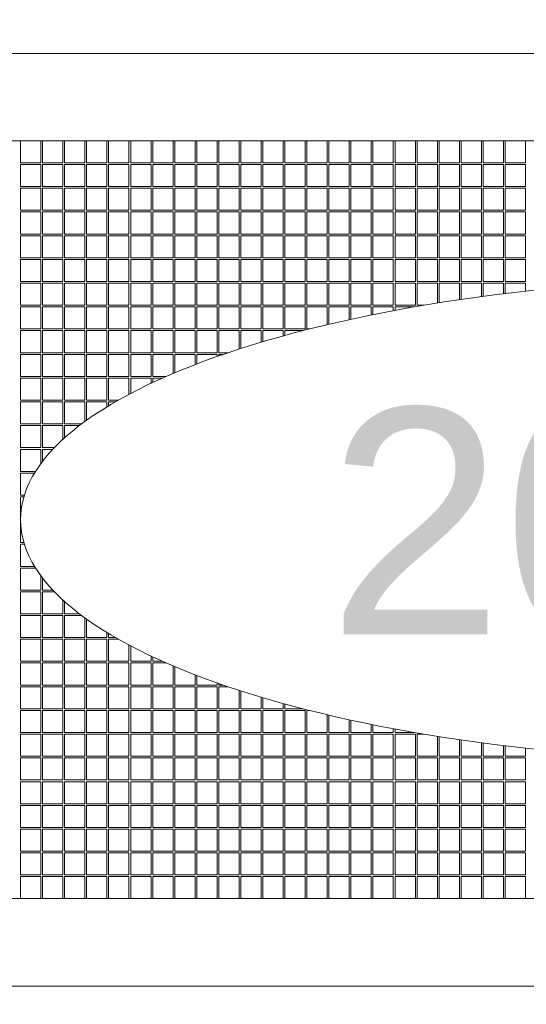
# Model space of a CAD drawing. Extents: x -299 to 677, y 13 to 274.
# Tile 9 of 16: x 478 to 493, y 126 to 155. Entities that reach past the tile are written whole.
import ezdxf

# ---------------------------------------------------------------- set-up
doc = ezdxf.new("R2010")
doc.units = 0
doc.layers.get('DEFPOINTS').update_dxf_attribs({"color": 252, "linetype": 'CONTINUOUS'})
for name, color, linetype, lineweight in [('-Dim_mm', 5, 'CONTINUOUS', 13), ('-Text', 7, 'CONTINUOUS', 9), ('AA Detail', 6, 'CONTINUOUS', 20), ('ACTIVE_AREA', 6, 'CONTINUOUS', 0), ('VIEW_AREA', 44, 'CONTINUOUS', 20)]:
    doc.layers.add(name, color=color, linetype=linetype, lineweight=lineweight)
doc.styles.add('STYLE1', font='ARIAL.TTF')
doc.dimstyles.new('LO_mm', dxfattribs={"dimtxt": 2.6666, "dimasz": 3, "dimexe": 0.5, "dimexo": 0.5, "dimgap": 0.5, "dimtad": 1, "dimzin": 4, "dimdsep": 46, "dimtxsty": 'STYLE1', "dimcen": -2.5, "dimclrd": 256, "dimclre": 256, "dimclrt": 256, "dimadec": 0, "dimazin": 0, "dimtp": 0.5, "dimtm": 0.5, "dimtfac": 1, "dimtmove": 0, "dimatfit": 1, "dimfxl": 1, "dimtolj": 1, "dimtzin": 0, "dimlwd": -1, "dimlwe": -1, "dimarcsym": 0})

# ---------------------------------------------------------------- blocks, each defined once
blk = doc.blocks.new('va')
at = {"layer": 'VIEW_AREA'}
for p, q in [((453.829, 176.903), (534.779, 176.903)), ((453.829, 149.403), (534.779, 149.403))]:
    blk.add_line(p, q, dxfattribs=at)
blk = doc.blocks.new('*D69')
at = {"layer": '-Dim_mm'}
for p, q in [((460.78, 151.527), (460.78, 165.518)), ((538.73, 151.527), (538.73, 165.518)), ((535.73, 165.018), (463.78, 165.018))]:
    blk.add_line(p, q, dxfattribs=at)
for points in [[(463.78, 165.518), (463.78, 164.518), (460.78, 165.018)], [(535.73, 165.518), (535.73, 164.518), (538.73, 165.018)]]:
    blk.add_solid(points, dxfattribs=at)
at = {"layer": 'DEFPOINTS', "color": 0}
for p in [(460.78, 165.018), (460.78, 151.027), (538.73, 151.027)]:
    blk.add_point(p, dxfattribs=at)
at = {"layer": '-Dim_mm', "insert": (499.755, 166.88), "char_height": 2.6666, "attachment_point": 5, "style": 'STYLE1'}
blk.add_mtext('\\A1;77.95 Active Area', dxfattribs=at)
blk = doc.blocks.new('*D70')
at = {"layer": '-Dim_mm'}
for p, q in [((458.28, 153.102), (458.28, 172.185)), ((541.23, 153.102), (541.23, 172.185)), ((538.23, 171.685), (461.28, 171.685))]:
    blk.add_line(p, q, dxfattribs=at)
for points in [[(461.28, 172.185), (461.28, 171.185), (458.28, 171.685)], [(538.23, 172.185), (538.23, 171.185), (541.23, 171.685)]]:
    blk.add_solid(points, dxfattribs=at)
at = {"layer": 'DEFPOINTS', "color": 0}
for p in [(458.28, 171.685), (458.28, 152.602), (541.23, 152.602)]:
    blk.add_point(p, dxfattribs=at)
at = {"layer": '-Dim_mm', "insert": (499.755, 173.916), "char_height": 2.6666, "attachment_point": 5, "style": 'STYLE1'}
blk.add_mtext('\\A1;82.95 Viewing Area', dxfattribs=at)

msp = doc.modelspace()

# ---------------------------------------------------------------- linework, layer by layer
at = {"layer": 'AA Detail'}
msp.add_lwpolyline([(460.78, 151.027), (538.73, 151.027), (538.73, 128.677), (460.78, 128.677)], close=True, dxfattribs=at)
at = {"layer": 'ACTIVE_AREA'}
for points in [[(478.28, 150.377), (477.68, 150.377), (477.68, 151.027), (478.28, 151.027)], [(478.93, 150.377), (478.33, 150.377), (478.33, 151.027), (478.93, 151.027)], [(479.58, 150.377), (478.98, 150.377), (478.98, 151.027), (479.58, 151.027)], [(480.23, 150.377), (479.63, 150.377), (479.63, 151.027), (480.23, 151.027)], [(480.88, 150.377), (480.28, 150.377), (480.28, 151.027), (480.88, 151.027)], [(481.53, 150.377), (480.93, 150.377), (480.93, 151.027), (481.53, 151.027)], [(482.18, 150.377), (481.58, 150.377), (481.58, 151.027), (482.18, 151.027)], [(482.83, 150.377), (482.23, 150.377), (482.23, 151.027), (482.83, 151.027)], [(483.48, 150.377), (482.88, 150.377), (482.88, 151.027), (483.48, 151.027)], [(484.13, 150.377), (483.53, 150.377), (483.53, 151.027), (484.13, 151.027)], [(484.78, 150.377), (484.18, 150.377), (484.18, 151.027), (484.78, 151.027)], [(485.43, 150.377), (484.83, 150.377), (484.83, 151.027), (485.43, 151.027)], [(486.08, 150.377), (485.48, 150.377), (485.48, 151.027), (486.08, 151.027)], [(486.73, 150.377), (486.13, 150.377), (486.13, 151.027), (486.73, 151.027)], [(487.38, 150.377), (486.78, 150.377), (486.78, 151.027), (487.38, 151.027)], [(488.03, 150.377), (487.43, 150.377), (487.43, 151.027), (488.03, 151.027)], [(488.68, 150.377), (488.08, 150.377), (488.08, 151.027), (488.68, 151.027)], [(489.33, 150.377), (488.73, 150.377), (488.73, 151.027), (489.33, 151.027)], [(489.98, 150.377), (489.38, 150.377), (489.38, 151.027), (489.98, 151.027)], [(490.63, 150.377), (490.03, 150.377), (490.03, 151.027), (490.63, 151.027)], [(491.28, 150.377), (490.68, 150.377), (490.68, 151.027), (491.28, 151.027)], [(491.93, 150.377), (491.33, 150.377), (491.33, 151.027), (491.93, 151.027)], [(492.58, 150.377), (491.98, 150.377), (491.98, 151.027), (492.58, 151.027)], [(478.28, 149.677), (477.68, 149.677), (477.68, 150.327), (478.28, 150.327)], [(478.93, 149.677), (478.33, 149.677), (478.33, 150.327), (478.93, 150.327)], [(479.58, 149.677), (478.98, 149.677), (478.98, 150.327), (479.58, 150.327)], [(480.23, 149.677), (479.63, 149.677), (479.63, 150.327), (480.23, 150.327)], [(480.88, 149.677), (480.28, 149.677), (480.28, 150.327), (480.88, 150.327)], [(481.53, 149.677), (480.93, 149.677), (480.93, 150.327), (481.53, 150.327)], [(482.18, 149.677), (481.58, 149.677), (481.58, 150.327), (482.18, 150.327)], [(482.83, 149.677), (482.23, 149.677), (482.23, 150.327), (482.83, 150.327)], [(483.48, 149.677), (482.88, 149.677), (482.88, 150.327), (483.48, 150.327)], [(484.13, 149.677), (483.53, 149.677), (483.53, 150.327), (484.13, 150.327)], [(484.78, 149.677), (484.18, 149.677), (484.18, 150.327), (484.78, 150.327)], [(485.43, 149.677), (484.83, 149.677), (484.83, 150.327), (485.43, 150.327)], [(486.08, 149.677), (485.48, 149.677), (485.48, 150.327), (486.08, 150.327)], [(486.73, 149.677), (486.13, 149.677), (486.13, 150.327), (486.73, 150.327)], [(487.38, 149.677), (486.78, 149.677), (486.78, 150.327), (487.38, 150.327)], [(488.03, 149.677), (487.43, 149.677), (487.43, 150.327), (488.03, 150.327)], [(488.68, 149.677), (488.08, 149.677), (488.08, 150.327), (488.68, 150.327)], [(489.33, 149.677), (488.73, 149.677), (488.73, 150.327), (489.33, 150.327)], [(489.98, 149.677), (489.38, 149.677), (489.38, 150.327), (489.98, 150.327)], [(490.63, 149.677), (490.03, 149.677), (490.03, 150.327), (490.63, 150.327)], [(491.28, 149.677), (490.68, 149.677), (490.68, 150.327), (491.28, 150.327)], [(491.93, 149.677), (491.33, 149.677), (491.33, 150.327), (491.93, 150.327)], [(492.58, 149.677), (491.98, 149.677), (491.98, 150.327), (492.58, 150.327)], [(478.28, 148.977), (477.68, 148.977), (477.68, 149.627), (478.28, 149.627)], [(478.93, 148.977), (478.33, 148.977), (478.33, 149.627), (478.93, 149.627)], [(479.58, 148.977), (478.98, 148.977), (478.98, 149.627), (479.58, 149.627)], [(480.23, 148.977), (479.63, 148.977), (479.63, 149.627), (480.23, 149.627)], [(480.88, 148.977), (480.28, 148.977), (480.28, 149.627), (480.88, 149.627)], [(481.53, 148.977), (480.93, 148.977), (480.93, 149.627), (481.53, 149.627)], [(482.18, 148.977), (481.58, 148.977), (481.58, 149.627), (482.18, 149.627)], [(482.83, 148.977), (482.23, 148.977), (482.23, 149.627), (482.83, 149.627)], [(483.48, 148.977), (482.88, 148.977), (482.88, 149.627), (483.48, 149.627)], [(484.13, 148.977), (483.53, 148.977), (483.53, 149.627), (484.13, 149.627)], [(484.78, 148.977), (484.18, 148.977), (484.18, 149.627), (484.78, 149.627)], [(485.43, 148.977), (484.83, 148.977), (484.83, 149.627), (485.43, 149.627)], [(486.08, 148.977), (485.48, 148.977), (485.48, 149.627), (486.08, 149.627)], [(486.73, 148.977), (486.13, 148.977), (486.13, 149.627), (486.73, 149.627)], [(487.38, 148.977), (486.78, 148.977), (486.78, 149.627), (487.38, 149.627)], [(488.03, 148.977), (487.43, 148.977), (487.43, 149.627), (488.03, 149.627)], [(488.68, 148.977), (488.08, 148.977), (488.08, 149.627), (488.68, 149.627)], [(489.33, 148.977), (488.73, 148.977), (488.73, 149.627), (489.33, 149.627)], [(489.98, 148.977), (489.38, 148.977), (489.38, 149.627), (489.98, 149.627)], [(490.63, 148.977), (490.03, 148.977), (490.03, 149.627), (490.63, 149.627)], [(491.28, 148.977), (490.68, 148.977), (490.68, 149.627), (491.28, 149.627)], [(491.93, 148.977), (491.33, 148.977), (491.33, 149.627), (491.93, 149.627)], [(492.58, 148.977), (491.98, 148.977), (491.98, 149.627), (492.58, 149.627)], [(478.28, 148.277), (477.68, 148.277), (477.68, 148.927), (478.28, 148.927)], [(478.93, 148.277), (478.33, 148.277), (478.33, 148.927), (478.93, 148.927)], [(479.58, 148.277), (478.98, 148.277), (478.98, 148.927), (479.58, 148.927)], [(480.23, 148.277), (479.63, 148.277), (479.63, 148.927), (480.23, 148.927)], [(480.88, 148.277), (480.28, 148.277), (480.28, 148.927), (480.88, 148.927)], [(481.53, 148.277), (480.93, 148.277), (480.93, 148.927), (481.53, 148.927)], [(482.18, 148.277), (481.58, 148.277), (481.58, 148.927), (482.18, 148.927)], [(482.83, 148.277), (482.23, 148.277), (482.23, 148.927), (482.83, 148.927)], [(483.48, 148.277), (482.88, 148.277), (482.88, 148.927), (483.48, 148.927)], [(484.13, 148.277), (483.53, 148.277), (483.53, 148.927), (484.13, 148.927)], [(484.78, 148.277), (484.18, 148.277), (484.18, 148.927), (484.78, 148.927)], [(485.43, 148.277), (484.83, 148.277), (484.83, 148.927), (485.43, 148.927)], [(486.08, 148.277), (485.48, 148.277), (485.48, 148.927), (486.08, 148.927)], [(486.73, 148.277), (486.13, 148.277), (486.13, 148.927), (486.73, 148.927)], [(487.38, 148.277), (486.78, 148.277), (486.78, 148.927), (487.38, 148.927)], [(488.03, 148.277), (487.43, 148.277), (487.43, 148.927), (488.03, 148.927)], [(488.68, 148.277), (488.08, 148.277), (488.08, 148.927), (488.68, 148.927)], [(489.33, 148.277), (488.73, 148.277), (488.73, 148.927), (489.33, 148.927)], [(489.98, 148.277), (489.38, 148.277), (489.38, 148.927), (489.98, 148.927)], [(490.63, 148.277), (490.03, 148.277), (490.03, 148.927), (490.63, 148.927)], [(491.28, 148.277), (490.68, 148.277), (490.68, 148.927), (491.28, 148.927)], [(491.93, 148.277), (491.33, 148.277), (491.33, 148.927), (491.93, 148.927)], [(492.58, 148.277), (491.98, 148.277), (491.98, 148.927), (492.58, 148.927)], [(478.28, 147.577), (477.68, 147.577), (477.68, 148.227), (478.28, 148.227)], [(478.93, 147.577), (478.33, 147.577), (478.33, 148.227), (478.93, 148.227)], [(479.58, 147.577), (478.98, 147.577), (478.98, 148.227), (479.58, 148.227)], [(480.23, 147.577), (479.63, 147.577), (479.63, 148.227), (480.23, 148.227)], [(480.88, 147.577), (480.28, 147.577), (480.28, 148.227), (480.88, 148.227)], [(481.53, 147.577), (480.93, 147.577), (480.93, 148.227), (481.53, 148.227)], [(482.18, 147.577), (481.58, 147.577), (481.58, 148.227), (482.18, 148.227)], [(482.83, 147.577), (482.23, 147.577), (482.23, 148.227), (482.83, 148.227)], [(483.48, 147.577), (482.88, 147.577), (482.88, 148.227), (483.48, 148.227)], [(484.13, 147.577), (483.53, 147.577), (483.53, 148.227), (484.13, 148.227)], [(484.78, 147.577), (484.18, 147.577), (484.18, 148.227), (484.78, 148.227)], [(485.43, 147.577), (484.83, 147.577), (484.83, 148.227), (485.43, 148.227)], [(486.08, 147.577), (485.48, 147.577), (485.48, 148.227), (486.08, 148.227)], [(486.73, 147.577), (486.13, 147.577), (486.13, 148.227), (486.73, 148.227)], [(487.38, 147.577), (486.78, 147.577), (486.78, 148.227), (487.38, 148.227)], [(488.03, 147.577), (487.43, 147.577), (487.43, 148.227), (488.03, 148.227)], [(488.68, 147.577), (488.08, 147.577), (488.08, 148.227), (488.68, 148.227)], [(489.33, 147.577), (488.73, 147.577), (488.73, 148.227), (489.33, 148.227)], [(489.98, 147.577), (489.38, 147.577), (489.38, 148.227), (489.98, 148.227)], [(490.63, 147.577), (490.03, 147.577), (490.03, 148.227), (490.63, 148.227)], [(491.28, 147.577), (490.68, 147.577), (490.68, 148.227), (491.28, 148.227)], [(491.93, 147.577), (491.33, 147.577), (491.33, 148.227), (491.93, 148.227)], [(492.58, 147.577), (491.98, 147.577), (491.98, 148.227), (492.58, 148.227)], [(478.28, 146.877), (477.68, 146.877), (477.68, 147.527), (478.28, 147.527)], [(478.93, 146.877), (478.33, 146.877), (478.33, 147.527), (478.93, 147.527)], [(479.58, 146.877), (478.98, 146.877), (478.98, 147.527), (479.58, 147.527)], [(480.23, 146.877), (479.63, 146.877), (479.63, 147.527), (480.23, 147.527)], [(480.88, 146.877), (480.28, 146.877), (480.28, 147.527), (480.88, 147.527)], [(481.53, 146.877), (480.93, 146.877), (480.93, 147.527), (481.53, 147.527)], [(482.18, 146.877), (481.58, 146.877), (481.58, 147.527), (482.18, 147.527)], [(482.83, 146.877), (482.23, 146.877), (482.23, 147.527), (482.83, 147.527)], [(483.48, 146.877), (482.88, 146.877), (482.88, 147.527), (483.48, 147.527)], [(484.13, 146.877), (483.53, 146.877), (483.53, 147.527), (484.13, 147.527)], [(484.78, 146.877), (484.18, 146.877), (484.18, 147.527), (484.78, 147.527)], [(485.43, 146.877), (484.83, 146.877), (484.83, 147.527), (485.43, 147.527)], [(486.08, 146.877), (485.48, 146.877), (485.48, 147.527), (486.08, 147.527)], [(486.73, 146.877), (486.13, 146.877), (486.13, 147.527), (486.73, 147.527)], [(487.38, 146.877), (486.78, 146.877), (486.78, 147.527), (487.38, 147.527)], [(488.03, 146.877), (487.43, 146.877), (487.43, 147.527), (488.03, 147.527)], [(488.68, 146.877), (488.08, 146.877), (488.08, 147.527), (488.68, 147.527)], [(489.33, 146.877), (488.73, 146.877), (488.73, 147.527), (489.33, 147.527)], [(489.98, 146.877), (489.38, 146.877), (489.38, 147.527), (489.98, 147.527)], [(490.63, 146.877), (490.03, 146.877), (490.03, 147.527), (490.63, 147.527)], [(491.28, 146.877), (490.68, 146.877), (490.68, 147.527), (491.28, 147.527)], [(491.93, 146.877), (491.33, 146.877), (491.33, 147.527), (491.93, 147.527)], [(492.58, 146.877), (491.98, 146.877), (491.98, 147.527), (492.58, 147.527)], [(478.28, 146.177), (477.68, 146.177), (477.68, 146.827), (478.28, 146.827)], [(478.93, 146.177), (478.33, 146.177), (478.33, 146.827), (478.93, 146.827)], [(479.58, 146.177), (478.98, 146.177), (478.98, 146.827), (479.58, 146.827)], [(480.23, 146.177), (479.63, 146.177), (479.63, 146.827), (480.23, 146.827)], [(480.88, 146.177), (480.28, 146.177), (480.28, 146.827), (480.88, 146.827)], [(481.53, 146.177), (480.93, 146.177), (480.93, 146.827), (481.53, 146.827)], [(482.18, 146.177), (481.58, 146.177), (481.58, 146.827), (482.18, 146.827)], [(482.83, 146.177), (482.23, 146.177), (482.23, 146.827), (482.83, 146.827)], [(483.48, 146.177), (482.88, 146.177), (482.88, 146.827), (483.48, 146.827)], [(484.13, 146.177), (483.53, 146.177), (483.53, 146.827), (484.13, 146.827)], [(484.78, 146.177), (484.18, 146.177), (484.18, 146.827), (484.78, 146.827)], [(485.43, 146.177), (484.83, 146.177), (484.83, 146.827), (485.43, 146.827)], [(486.08, 146.177), (485.48, 146.177), (485.48, 146.827), (486.08, 146.827)], [(486.73, 146.177), (486.13, 146.177), (486.13, 146.827), (486.73, 146.827)], [(487.38, 146.177), (486.78, 146.177), (486.78, 146.827), (487.38, 146.827)], [(488.03, 146.177), (487.43, 146.177), (487.43, 146.827), (488.03, 146.827)], [(488.68, 146.177), (488.08, 146.177), (488.08, 146.827), (488.68, 146.827)], [(489.33, 146.177), (488.73, 146.177), (488.73, 146.827), (489.33, 146.827)], [(478.28, 145.477), (477.68, 145.477), (477.68, 146.127), (478.28, 146.127)], [(478.93, 145.477), (478.33, 145.477), (478.33, 146.127), (478.93, 146.127)], [(479.58, 145.477), (478.98, 145.477), (478.98, 146.127), (479.58, 146.127)], [(480.23, 145.477), (479.63, 145.477), (479.63, 146.127), (480.23, 146.127)], [(480.88, 145.477), (480.28, 145.477), (480.28, 146.127), (480.88, 146.127)], [(481.53, 145.477), (480.93, 145.477), (480.93, 146.127), (481.53, 146.127)], [(482.18, 145.477), (481.58, 145.477), (481.58, 146.127), (482.18, 146.127)], [(482.83, 145.477), (482.23, 145.477), (482.23, 146.127), (482.83, 146.127)], [(483.48, 145.477), (482.88, 145.477), (482.88, 146.127), (483.48, 146.127)], [(484.13, 145.477), (483.53, 145.477), (483.53, 146.127), (484.13, 146.127)], [(484.78, 145.477), (484.18, 145.477), (484.18, 146.127), (484.78, 146.127)], [(485.43, 145.477), (484.83, 145.477), (484.83, 146.127), (485.43, 146.127)], [(486.08, 145.477), (485.48, 145.477), (485.48, 146.127), (486.08, 146.127)], [(478.28, 144.777), (477.68, 144.777), (477.68, 145.427), (478.28, 145.427)], [(478.93, 144.777), (478.33, 144.777), (478.33, 145.427), (478.93, 145.427)], [(479.58, 144.777), (478.98, 144.777), (478.98, 145.427), (479.58, 145.427)], [(480.23, 144.777), (479.63, 144.777), (479.63, 145.427), (480.23, 145.427)], [(480.88, 144.777), (480.28, 144.777), (480.28, 145.427), (480.88, 145.427)], [(481.53, 144.777), (480.93, 144.777), (480.93, 145.427), (481.53, 145.427)], [(482.18, 144.777), (481.58, 144.777), (481.58, 145.427), (482.18, 145.427)], [(482.83, 144.777), (482.23, 144.777), (482.23, 145.427), (482.83, 145.427)], [(483.48, 144.777), (482.88, 144.777), (482.88, 145.427), (483.48, 145.427)], [(478.28, 144.077), (477.68, 144.077), (477.68, 144.727), (478.28, 144.727)], [(478.93, 144.077), (478.33, 144.077), (478.33, 144.727), (478.93, 144.727)], [(479.58, 144.077), (478.98, 144.077), (478.98, 144.727), (479.58, 144.727)], [(480.23, 144.077), (479.63, 144.077), (479.63, 144.727), (480.23, 144.727)], [(480.88, 144.077), (480.28, 144.077), (480.28, 144.727), (480.88, 144.727)], [(481.53, 144.077), (480.93, 144.077), (480.93, 144.727), (481.53, 144.727)], [(478.28, 143.377), (477.68, 143.377), (477.68, 144.027), (478.28, 144.027)], [(478.93, 143.377), (478.33, 143.377), (478.33, 144.027), (478.93, 144.027)], [(479.58, 143.377), (478.98, 143.377), (478.98, 144.027), (479.58, 144.027)], [(480.23, 143.377), (479.63, 143.377), (479.63, 144.027), (480.23, 144.027)], [(478.28, 142.677), (477.68, 142.677), (477.68, 143.327), (478.28, 143.327)], [(478.93, 142.677), (478.33, 142.677), (478.33, 143.327), (478.93, 143.327)], [(478.28, 141.977), (477.68, 141.977), (477.68, 142.627), (478.28, 142.627)], [(478.28, 137.727), (477.68, 137.727), (477.68, 137.077), (478.28, 137.077)], [(478.28, 137.027), (477.68, 137.027), (477.68, 136.377), (478.28, 136.377)], [(478.93, 137.027), (478.33, 137.027), (478.33, 136.377), (478.93, 136.377)], [(478.28, 136.327), (477.68, 136.327), (477.68, 135.677), (478.28, 135.677)], [(478.93, 136.327), (478.33, 136.327), (478.33, 135.677), (478.93, 135.677)], [(479.58, 136.327), (478.98, 136.327), (478.98, 135.677), (479.58, 135.677)], [(480.23, 136.327), (479.63, 136.327), (479.63, 135.677), (480.23, 135.677)], [(478.28, 135.627), (477.68, 135.627), (477.68, 134.977), (478.28, 134.977)], [(478.93, 135.627), (478.33, 135.627), (478.33, 134.977), (478.93, 134.977)], [(479.58, 135.627), (478.98, 135.627), (478.98, 134.977), (479.58, 134.977)], [(480.23, 135.627), (479.63, 135.627), (479.63, 134.977), (480.23, 134.977)], [(480.88, 135.627), (480.28, 135.627), (480.28, 134.977), (480.88, 134.977)], [(481.53, 135.627), (480.93, 135.627), (480.93, 134.977), (481.53, 134.977)], [(478.28, 134.927), (477.68, 134.927), (477.68, 134.277), (478.28, 134.277)], [(478.93, 134.927), (478.33, 134.927), (478.33, 134.277), (478.93, 134.277)], [(479.58, 134.927), (478.98, 134.927), (478.98, 134.277), (479.58, 134.277)], [(480.23, 134.927), (479.63, 134.927), (479.63, 134.277), (480.23, 134.277)], [(480.88, 134.927), (480.28, 134.927), (480.28, 134.277), (480.88, 134.277)], [(481.53, 134.927), (480.93, 134.927), (480.93, 134.277), (481.53, 134.277)], [(482.18, 134.927), (481.58, 134.927), (481.58, 134.277), (482.18, 134.277)], [(482.83, 134.927), (482.23, 134.927), (482.23, 134.277), (482.83, 134.277)], [(483.48, 134.927), (482.88, 134.927), (482.88, 134.277), (483.48, 134.277)], [(478.28, 134.227), (477.68, 134.227), (477.68, 133.577), (478.28, 133.577)], [(478.93, 134.227), (478.33, 134.227), (478.33, 133.577), (478.93, 133.577)], [(479.58, 134.227), (478.98, 134.227), (478.98, 133.577), (479.58, 133.577)], [(480.23, 134.227), (479.63, 134.227), (479.63, 133.577), (480.23, 133.577)], [(480.88, 134.227), (480.28, 134.227), (480.28, 133.577), (480.88, 133.577)], [(481.53, 134.227), (480.93, 134.227), (480.93, 133.577), (481.53, 133.577)], [(482.18, 134.227), (481.58, 134.227), (481.58, 133.577), (482.18, 133.577)], [(482.83, 134.227), (482.23, 134.227), (482.23, 133.577), (482.83, 133.577)], [(483.48, 134.227), (482.88, 134.227), (482.88, 133.577), (483.48, 133.577)], [(484.13, 134.227), (483.53, 134.227), (483.53, 133.577), (484.13, 133.577)], [(484.78, 134.227), (484.18, 134.227), (484.18, 133.577), (484.78, 133.577)], [(485.43, 134.227), (484.83, 134.227), (484.83, 133.577), (485.43, 133.577)], [(486.08, 134.227), (485.48, 134.227), (485.48, 133.577), (486.08, 133.577)], [(478.28, 133.527), (477.68, 133.527), (477.68, 132.877), (478.28, 132.877)], [(478.93, 133.527), (478.33, 133.527), (478.33, 132.877), (478.93, 132.877)], [(479.58, 133.527), (478.98, 133.527), (478.98, 132.877), (479.58, 132.877)], [(480.23, 133.527), (479.63, 133.527), (479.63, 132.877), (480.23, 132.877)], [(480.88, 133.527), (480.28, 133.527), (480.28, 132.877), (480.88, 132.877)], [(481.53, 133.527), (480.93, 133.527), (480.93, 132.877), (481.53, 132.877)], [(482.18, 133.527), (481.58, 133.527), (481.58, 132.877), (482.18, 132.877)], [(482.83, 133.527), (482.23, 133.527), (482.23, 132.877), (482.83, 132.877)], [(483.48, 133.527), (482.88, 133.527), (482.88, 132.877), (483.48, 132.877)], [(484.13, 133.527), (483.53, 133.527), (483.53, 132.877), (484.13, 132.877)], [(484.78, 133.527), (484.18, 133.527), (484.18, 132.877), (484.78, 132.877)], [(485.43, 133.527), (484.83, 133.527), (484.83, 132.877), (485.43, 132.877)], [(486.08, 133.527), (485.48, 133.527), (485.48, 132.877), (486.08, 132.877)], [(486.73, 133.527), (486.13, 133.527), (486.13, 132.877), (486.73, 132.877)], [(487.38, 133.527), (486.78, 133.527), (486.78, 132.877), (487.38, 132.877)], [(488.03, 133.527), (487.43, 133.527), (487.43, 132.877), (488.03, 132.877)], [(488.68, 133.527), (488.08, 133.527), (488.08, 132.877), (488.68, 132.877)], [(489.33, 133.527), (488.73, 133.527), (488.73, 132.877), (489.33, 132.877)], [(478.28, 132.827), (477.68, 132.827), (477.68, 132.177), (478.28, 132.177)], [(478.93, 132.827), (478.33, 132.827), (478.33, 132.177), (478.93, 132.177)], [(479.58, 132.827), (478.98, 132.827), (478.98, 132.177), (479.58, 132.177)], [(480.23, 132.827), (479.63, 132.827), (479.63, 132.177), (480.23, 132.177)], [(480.88, 132.827), (480.28, 132.827), (480.28, 132.177), (480.88, 132.177)], [(481.53, 132.827), (480.93, 132.827), (480.93, 132.177), (481.53, 132.177)], [(482.18, 132.827), (481.58, 132.827), (481.58, 132.177), (482.18, 132.177)], [(482.83, 132.827), (482.23, 132.827), (482.23, 132.177), (482.83, 132.177)], [(483.48, 132.827), (482.88, 132.827), (482.88, 132.177), (483.48, 132.177)], [(484.13, 132.827), (483.53, 132.827), (483.53, 132.177), (484.13, 132.177)], [(484.78, 132.827), (484.18, 132.827), (484.18, 132.177), (484.78, 132.177)], [(485.43, 132.827), (484.83, 132.827), (484.83, 132.177), (485.43, 132.177)], [(486.08, 132.827), (485.48, 132.827), (485.48, 132.177), (486.08, 132.177)], [(486.73, 132.827), (486.13, 132.827), (486.13, 132.177), (486.73, 132.177)], [(487.38, 132.827), (486.78, 132.827), (486.78, 132.177), (487.38, 132.177)], [(488.03, 132.827), (487.43, 132.827), (487.43, 132.177), (488.03, 132.177)], [(488.68, 132.827), (488.08, 132.827), (488.08, 132.177), (488.68, 132.177)], [(489.33, 132.827), (488.73, 132.827), (488.73, 132.177), (489.33, 132.177)], [(489.98, 132.827), (489.38, 132.827), (489.38, 132.177), (489.98, 132.177)], [(490.63, 132.827), (490.03, 132.827), (490.03, 132.177), (490.63, 132.177)], [(491.28, 132.827), (490.68, 132.827), (490.68, 132.177), (491.28, 132.177)], [(491.93, 132.827), (491.33, 132.827), (491.33, 132.177), (491.93, 132.177)], [(492.58, 132.827), (491.98, 132.827), (491.98, 132.177), (492.58, 132.177)], [(478.28, 132.127), (477.68, 132.127), (477.68, 131.477), (478.28, 131.477)], [(478.93, 132.127), (478.33, 132.127), (478.33, 131.477), (478.93, 131.477)], [(479.58, 132.127), (478.98, 132.127), (478.98, 131.477), (479.58, 131.477)], [(480.23, 132.127), (479.63, 132.127), (479.63, 131.477), (480.23, 131.477)], [(480.88, 132.127), (480.28, 132.127), (480.28, 131.477), (480.88, 131.477)], [(481.53, 132.127), (480.93, 132.127), (480.93, 131.477), (481.53, 131.477)], [(482.18, 132.127), (481.58, 132.127), (481.58, 131.477), (482.18, 131.477)], [(482.83, 132.127), (482.23, 132.127), (482.23, 131.477), (482.83, 131.477)], [(483.48, 132.127), (482.88, 132.127), (482.88, 131.477), (483.48, 131.477)], [(484.13, 132.127), (483.53, 132.127), (483.53, 131.477), (484.13, 131.477)], [(484.78, 132.127), (484.18, 132.127), (484.18, 131.477), (484.78, 131.477)], [(485.43, 132.127), (484.83, 132.127), (484.83, 131.477), (485.43, 131.477)], [(486.08, 132.127), (485.48, 132.127), (485.48, 131.477), (486.08, 131.477)], [(486.73, 132.127), (486.13, 132.127), (486.13, 131.477), (486.73, 131.477)], [(487.38, 132.127), (486.78, 132.127), (486.78, 131.477), (487.38, 131.477)], [(488.03, 132.127), (487.43, 132.127), (487.43, 131.477), (488.03, 131.477)], [(488.68, 132.127), (488.08, 132.127), (488.08, 131.477), (488.68, 131.477)], [(489.33, 132.127), (488.73, 132.127), (488.73, 131.477), (489.33, 131.477)], [(489.98, 132.127), (489.38, 132.127), (489.38, 131.477), (489.98, 131.477)], [(490.63, 132.127), (490.03, 132.127), (490.03, 131.477), (490.63, 131.477)], [(491.28, 132.127), (490.68, 132.127), (490.68, 131.477), (491.28, 131.477)], [(491.93, 132.127), (491.33, 132.127), (491.33, 131.477), (491.93, 131.477)], [(492.58, 132.127), (491.98, 132.127), (491.98, 131.477), (492.58, 131.477)], [(478.28, 131.427), (477.68, 131.427), (477.68, 130.777), (478.28, 130.777)], [(478.93, 131.427), (478.33, 131.427), (478.33, 130.777), (478.93, 130.777)], [(479.58, 131.427), (478.98, 131.427), (478.98, 130.777), (479.58, 130.777)], [(480.23, 131.427), (479.63, 131.427), (479.63, 130.777), (480.23, 130.777)], [(480.88, 131.427), (480.28, 131.427), (480.28, 130.777), (480.88, 130.777)], [(481.53, 131.427), (480.93, 131.427), (480.93, 130.777), (481.53, 130.777)], [(482.18, 131.427), (481.58, 131.427), (481.58, 130.777), (482.18, 130.777)], [(482.83, 131.427), (482.23, 131.427), (482.23, 130.777), (482.83, 130.777)], [(483.48, 131.427), (482.88, 131.427), (482.88, 130.777), (483.48, 130.777)], [(484.13, 131.427), (483.53, 131.427), (483.53, 130.777), (484.13, 130.777)], [(484.78, 131.427), (484.18, 131.427), (484.18, 130.777), (484.78, 130.777)], [(485.43, 131.427), (484.83, 131.427), (484.83, 130.777), (485.43, 130.777)], [(486.08, 131.427), (485.48, 131.427), (485.48, 130.777), (486.08, 130.777)], [(486.73, 131.427), (486.13, 131.427), (486.13, 130.777), (486.73, 130.777)], [(487.38, 131.427), (486.78, 131.427), (486.78, 130.777), (487.38, 130.777)], [(488.03, 131.427), (487.43, 131.427), (487.43, 130.777), (488.03, 130.777)], [(488.68, 131.427), (488.08, 131.427), (488.08, 130.777), (488.68, 130.777)], [(489.33, 131.427), (488.73, 131.427), (488.73, 130.777), (489.33, 130.777)], [(489.98, 131.427), (489.38, 131.427), (489.38, 130.777), (489.98, 130.777)], [(490.63, 131.427), (490.03, 131.427), (490.03, 130.777), (490.63, 130.777)], [(491.28, 131.427), (490.68, 131.427), (490.68, 130.777), (491.28, 130.777)], [(491.93, 131.427), (491.33, 131.427), (491.33, 130.777), (491.93, 130.777)], [(492.58, 131.427), (491.98, 131.427), (491.98, 130.777), (492.58, 130.777)], [(478.28, 130.727), (477.68, 130.727), (477.68, 130.077), (478.28, 130.077)], [(478.93, 130.727), (478.33, 130.727), (478.33, 130.077), (478.93, 130.077)], [(479.58, 130.727), (478.98, 130.727), (478.98, 130.077), (479.58, 130.077)], [(480.23, 130.727), (479.63, 130.727), (479.63, 130.077), (480.23, 130.077)], [(480.88, 130.727), (480.28, 130.727), (480.28, 130.077), (480.88, 130.077)], [(481.53, 130.727), (480.93, 130.727), (480.93, 130.077), (481.53, 130.077)], [(482.18, 130.727), (481.58, 130.727), (481.58, 130.077), (482.18, 130.077)], [(482.83, 130.727), (482.23, 130.727), (482.23, 130.077), (482.83, 130.077)], [(483.48, 130.727), (482.88, 130.727), (482.88, 130.077), (483.48, 130.077)], [(484.13, 130.727), (483.53, 130.727), (483.53, 130.077), (484.13, 130.077)], [(484.78, 130.727), (484.18, 130.727), (484.18, 130.077), (484.78, 130.077)], [(485.43, 130.727), (484.83, 130.727), (484.83, 130.077), (485.43, 130.077)], [(486.08, 130.727), (485.48, 130.727), (485.48, 130.077), (486.08, 130.077)], [(486.73, 130.727), (486.13, 130.727), (486.13, 130.077), (486.73, 130.077)], [(487.38, 130.727), (486.78, 130.727), (486.78, 130.077), (487.38, 130.077)], [(488.03, 130.727), (487.43, 130.727), (487.43, 130.077), (488.03, 130.077)], [(488.68, 130.727), (488.08, 130.727), (488.08, 130.077), (488.68, 130.077)], [(489.33, 130.727), (488.73, 130.727), (488.73, 130.077), (489.33, 130.077)], [(489.98, 130.727), (489.38, 130.727), (489.38, 130.077), (489.98, 130.077)], [(490.63, 130.727), (490.03, 130.727), (490.03, 130.077), (490.63, 130.077)], [(491.28, 130.727), (490.68, 130.727), (490.68, 130.077), (491.28, 130.077)], [(491.93, 130.727), (491.33, 130.727), (491.33, 130.077), (491.93, 130.077)], [(492.58, 130.727), (491.98, 130.727), (491.98, 130.077), (492.58, 130.077)], [(478.28, 130.027), (477.68, 130.027), (477.68, 129.377), (478.28, 129.377)], [(478.93, 130.027), (478.33, 130.027), (478.33, 129.377), (478.93, 129.377)], [(479.58, 130.027), (478.98, 130.027), (478.98, 129.377), (479.58, 129.377)], [(480.23, 130.027), (479.63, 130.027), (479.63, 129.377), (480.23, 129.377)], [(480.88, 130.027), (480.28, 130.027), (480.28, 129.377), (480.88, 129.377)], [(481.53, 130.027), (480.93, 130.027), (480.93, 129.377), (481.53, 129.377)], [(482.18, 130.027), (481.58, 130.027), (481.58, 129.377), (482.18, 129.377)], [(482.83, 130.027), (482.23, 130.027), (482.23, 129.377), (482.83, 129.377)], [(483.48, 130.027), (482.88, 130.027), (482.88, 129.377), (483.48, 129.377)], [(484.13, 130.027), (483.53, 130.027), (483.53, 129.377), (484.13, 129.377)], [(484.78, 130.027), (484.18, 130.027), (484.18, 129.377), (484.78, 129.377)], [(485.43, 130.027), (484.83, 130.027), (484.83, 129.377), (485.43, 129.377)], [(486.08, 130.027), (485.48, 130.027), (485.48, 129.377), (486.08, 129.377)], [(486.73, 130.027), (486.13, 130.027), (486.13, 129.377), (486.73, 129.377)], [(487.38, 130.027), (486.78, 130.027), (486.78, 129.377), (487.38, 129.377)], [(488.03, 130.027), (487.43, 130.027), (487.43, 129.377), (488.03, 129.377)], [(488.68, 130.027), (488.08, 130.027), (488.08, 129.377), (488.68, 129.377)], [(489.33, 130.027), (488.73, 130.027), (488.73, 129.377), (489.33, 129.377)], [(489.98, 130.027), (489.38, 130.027), (489.38, 129.377), (489.98, 129.377)], [(490.63, 130.027), (490.03, 130.027), (490.03, 129.377), (490.63, 129.377)], [(491.28, 130.027), (490.68, 130.027), (490.68, 129.377), (491.28, 129.377)], [(491.93, 130.027), (491.33, 130.027), (491.33, 129.377), (491.93, 129.377)], [(492.58, 130.027), (491.98, 130.027), (491.98, 129.377), (492.58, 129.377)], [(478.28, 129.327), (477.68, 129.327), (477.68, 128.677), (478.28, 128.677)], [(478.93, 129.327), (478.33, 129.327), (478.33, 128.677), (478.93, 128.677)], [(479.58, 129.327), (478.98, 129.327), (478.98, 128.677), (479.58, 128.677)], [(480.23, 129.327), (479.63, 129.327), (479.63, 128.677), (480.23, 128.677)], [(480.88, 129.327), (480.28, 129.327), (480.28, 128.677), (480.88, 128.677)], [(481.53, 129.327), (480.93, 129.327), (480.93, 128.677), (481.53, 128.677)], [(482.18, 129.327), (481.58, 129.327), (481.58, 128.677), (482.18, 128.677)], [(482.83, 129.327), (482.23, 129.327), (482.23, 128.677), (482.83, 128.677)], [(483.48, 129.327), (482.88, 129.327), (482.88, 128.677), (483.48, 128.677)], [(484.13, 129.327), (483.53, 129.327), (483.53, 128.677), (484.13, 128.677)], [(484.78, 129.327), (484.18, 129.327), (484.18, 128.677), (484.78, 128.677)], [(485.43, 129.327), (484.83, 129.327), (484.83, 128.677), (485.43, 128.677)], [(486.08, 129.327), (485.48, 129.327), (485.48, 128.677), (486.08, 128.677)], [(486.73, 129.327), (486.13, 129.327), (486.13, 128.677), (486.73, 128.677)], [(487.38, 129.327), (486.78, 129.327), (486.78, 128.677), (487.38, 128.677)], [(488.03, 129.327), (487.43, 129.327), (487.43, 128.677), (488.03, 128.677)], [(488.68, 129.327), (488.08, 129.327), (488.08, 128.677), (488.68, 128.677)], [(489.33, 129.327), (488.73, 129.327), (488.73, 128.677), (489.33, 128.677)], [(489.98, 129.327), (489.38, 129.327), (489.38, 128.677), (489.98, 128.677)], [(490.63, 129.327), (490.03, 129.327), (490.03, 128.677), (490.63, 128.677)], [(491.28, 129.327), (490.68, 129.327), (490.68, 128.677), (491.28, 128.677)], [(491.93, 129.327), (491.33, 129.327), (491.33, 128.677), (491.93, 128.677)], [(492.58, 129.327), (491.98, 129.327), (491.98, 128.677), (492.58, 128.677)]]:
    msp.add_lwpolyline(points, close=True, dxfattribs=at)
for points in [[(489.591, 146.177), (489.38, 146.177), (489.38, 146.827), (489.98, 146.827), (489.98, 146.24)], [(490.03, 146.248), (490.03, 146.827), (490.63, 146.827), (490.63, 146.339)], [(490.68, 146.347), (490.68, 146.827), (491.28, 146.827), (491.28, 146.431)], [(491.33, 146.437), (491.33, 146.827), (491.93, 146.827), (491.93, 146.514)], [(491.98, 146.52), (491.98, 146.827), (492.58, 146.827), (492.58, 146.59)], [(486.205, 145.477), (486.13, 145.477), (486.13, 146.127), (486.73, 146.127), (486.73, 145.604)], [(486.78, 145.616), (486.78, 146.127), (487.38, 146.127), (487.38, 145.752)], [(487.43, 145.763), (487.43, 146.127), (488.03, 146.127), (488.03, 145.889)], [(488.08, 145.899), (488.08, 146.127), (488.68, 146.127), (488.68, 146.015)], [(488.73, 146.024), (488.73, 146.127), (489.298, 146.127)], [(483.802, 144.777), (483.53, 144.777), (483.53, 145.427), (484.13, 145.427), (484.13, 144.885)], [(484.18, 144.901), (484.18, 145.427), (484.78, 145.427), (484.78, 145.087)], [(484.83, 145.101), (484.83, 145.427), (485.43, 145.427), (485.43, 145.273)], [(485.48, 145.286), (485.48, 145.427), (486.008, 145.427)], [(481.979, 144.077), (481.58, 144.077), (481.58, 144.727), (482.18, 144.727), (482.18, 144.163)], [(482.23, 144.184), (482.23, 144.727), (482.83, 144.727), (482.83, 144.426)], [(482.88, 144.445), (482.88, 144.727), (483.48, 144.727), (483.48, 144.665)], [(483.53, 144.683), (483.53, 144.727), (483.655, 144.727)], [(480.57, 143.377), (480.28, 143.377), (480.28, 144.027), (480.88, 144.027), (480.88, 143.546)], [(480.93, 143.573), (480.93, 144.027), (481.53, 144.027), (481.53, 143.872)], [(481.58, 143.896), (481.58, 144.027), (481.866, 144.027)], [(479.489, 142.677), (478.98, 142.677), (478.98, 143.327), (479.58, 143.327), (479.58, 142.744)], [(479.63, 142.78), (479.63, 143.327), (480.23, 143.327), (480.23, 143.176)], [(480.28, 143.206), (480.28, 143.327), (480.483, 143.327)], [(478.684, 141.977), (478.33, 141.977), (478.33, 142.627), (478.93, 142.627), (478.93, 142.215)], [(478.98, 142.261), (478.98, 142.627), (479.422, 142.627)], [(478.125, 141.277), (477.68, 141.277), (477.68, 141.927), (478.28, 141.927), (478.28, 141.502)], [(478.33, 141.568), (478.33, 141.927), (478.636, 141.927)], [(477.794, 140.577), (477.68, 140.577), (477.68, 141.227), (478.094, 141.227)], [(477.68, 139.887), (477.68, 140.527), (477.779, 140.527)], [(477.68, 139.816), (477.68, 139.177), (477.779, 139.177)], [(477.794, 139.127), (477.68, 139.127), (477.68, 138.477), (478.094, 138.477)], [(478.125, 138.427), (477.68, 138.427), (477.68, 137.777), (478.28, 137.777), (478.28, 138.201)], [(478.33, 138.135), (478.33, 137.777), (478.636, 137.777)], [(478.684, 137.727), (478.33, 137.727), (478.33, 137.077), (478.93, 137.077), (478.93, 137.488)], [(478.98, 137.442), (478.98, 137.077), (479.422, 137.077)], [(479.489, 137.027), (478.98, 137.027), (478.98, 136.377), (479.58, 136.377), (479.58, 136.96)], [(479.63, 136.923), (479.63, 136.377), (480.23, 136.377), (480.23, 136.527)], [(480.28, 136.497), (480.28, 136.377), (480.483, 136.377)], [(480.57, 136.327), (480.28, 136.327), (480.28, 135.677), (480.88, 135.677), (480.88, 136.157)], [(480.93, 136.13), (480.93, 135.677), (481.53, 135.677), (481.53, 135.831)], [(481.58, 135.808), (481.58, 135.677), (481.866, 135.677)], [(481.979, 135.627), (481.58, 135.627), (481.58, 134.977), (482.18, 134.977), (482.18, 135.54)], [(482.23, 135.519), (482.23, 134.977), (482.83, 134.977), (482.83, 135.277)], [(482.88, 135.258), (482.88, 134.977), (483.48, 134.977), (483.48, 135.038)], [(483.53, 135.02), (483.53, 134.977), (483.655, 134.977)], [(483.802, 134.927), (483.53, 134.927), (483.53, 134.277), (484.13, 134.277), (484.13, 134.818)], [(484.18, 134.802), (484.18, 134.277), (484.78, 134.277), (484.78, 134.617)], [(484.83, 134.602), (484.83, 134.277), (485.43, 134.277), (485.43, 134.43)], [(485.48, 134.417), (485.48, 134.277), (486.008, 134.277)], [(486.205, 134.227), (486.13, 134.227), (486.13, 133.577), (486.73, 133.577), (486.73, 134.099)], [(486.78, 134.087), (486.78, 133.577), (487.38, 133.577), (487.38, 133.951)], [(487.43, 133.94), (487.43, 133.577), (488.03, 133.577), (488.03, 133.815)], [(488.08, 133.805), (488.08, 133.577), (488.68, 133.577), (488.68, 133.688)], [(488.73, 133.679), (488.73, 133.577), (489.298, 133.577)], [(489.591, 133.527), (489.38, 133.527), (489.38, 132.877), (489.98, 132.877), (489.98, 133.463)], [(490.03, 133.455), (490.03, 132.877), (490.63, 132.877), (490.63, 133.364)], [(490.68, 133.356), (490.68, 132.877), (491.28, 132.877), (491.28, 133.273)], [(491.33, 133.266), (491.33, 132.877), (491.93, 132.877), (491.93, 133.189)], [(491.98, 133.183), (491.98, 132.877), (492.58, 132.877), (492.58, 133.113)]]:
    msp.add_lwpolyline(points, dxfattribs=at)
msp.add_ellipse((499.755, 139.852), major_axis=(-22.075, 0), ratio=0.322761, dxfattribs=at)

# ---------------------------------------------------------------- block references
at = {"layer": '-Dim_mm'}
msp.add_blockref('va', (5.451, -23.302), dxfattribs=at)

# ---------------------------------------------------------------- texts
at = {"layer": '-Text', "style": 'STYLE1'}
msp.add_text('20 X 4', height=6.6666, dxfattribs=at).set_placement((486.744, 136.475))

# ---------------------------------------------------------------- dimensions: what is measured, and where the dimension line sits
at = {"layer": '-Dim_mm'}
for base, p1, p2, text, picture, middle in [((458.28, 171.685), (541.23, 152.602), (458.28, 152.602), '<> Viewing Area', '*D70', (499.755, 173.916)), ((460.78, 165.018), (538.73, 151.027), (460.78, 151.027), '<> Active Area', '*D69', (499.755, 166.88))]:
    dim = msp.add_linear_dim(base=base, p1=p1, p2=p2, text=text, dimstyle='LO_mm', dxfattribs=at)
    dim.commit()
    dim.dimension.update_dxf_attribs({"geometry": picture, "text_midpoint": middle})

# ---------------------------------------------------------------- leaders
at = {"layer": '-Text', "annotation_type": 0, "has_hookline": 1, "hookline_direction": 0, "text_width": 31.321}
msp.add_leader([(466.137, 143.716), (471.644, 109.199), (474.644, 109.199)], dimstyle='LO_mm', override={"dimgap": 0.5, "dimtad": 0}, dxfattribs=at)

doc.saveas('drawing.dxf')
